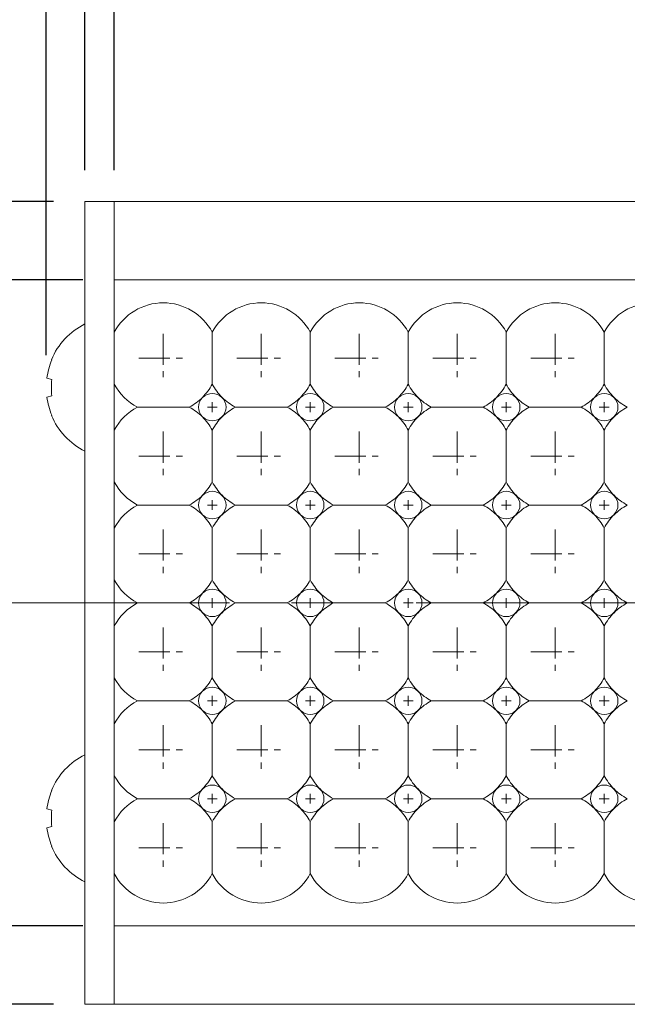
# Model space of a CAD drawing. Header units: millimetres. Extents: x -201 to 202, y 143 to 428.
# Tile 5 of 24: x -63 to -48, y 275 to 300. Entities that reach past the tile are written whole.
import ezdxf

# ---------------------------------------------------------------- set-up
doc = ezdxf.new("R2010")
doc.units = ezdxf.units.MM
doc.header["$LTSCALE"] = 0.25
doc.linetypes.add('CENTER', pattern=[50.8, 31.75, -6.35, 6.35, -6.35])
for name, color, linetype, lineweight in [('BASE', 7, 'Continuous', 20), ('CENTER', 1, 'CENTER', 9), ('DIMENSION', 6, 'Continuous', 9), ('LED LENS', 7, 'Continuous', 20), ('MXB8146', 7, 'Continuous', 20), ('SIDE PLATE', 7, 'Continuous', 20)]:
    doc.layers.add(name, color=color, linetype=linetype, lineweight=lineweight)
doc.styles.add('VS Standard', font='msgothic.ttc', dxfattribs={"height": 3})
doc.dimstyles.new('VS Standard x0.5', dxfattribs={"dimtxt": 3, "dimasz": 3, "dimexe": 0.5, "dimexo": 0.8, "dimgap": 0.5, "dimtad": 3, "dimlfac": 2, "dimrnd": 0.0001, "dimzin": 9, "dimdsep": 46, "dimtxsty": 'VS Standard', "dimcen": 0, "dimaunit": 1, "dimadec": 0, "dimazin": 2, "dimtfac": 1, "dimtmove": 0, "dimatfit": 3, "dimfxl": 1, "dimtolj": 1, "dimtzin": 0, "dimarcsym": 0})

# ---------------------------------------------------------------- blocks, each defined once
blk = doc.blocks.new('*D206')
at = {"layer": 'Defpoints', "color": 0}
for p in [(39.296, 305.354), (-60.704, 295.438), (39.296, 295.438)]:
    blk.add_point(p, dxfattribs=at)
at = {"layer": 'DIMENSION', "color": 0, "lineweight": -2}
for p, q in [((-60.704, 296.238), (-60.704, 305.854)), ((39.296, 296.238), (39.296, 305.854)), ((-57.704, 305.354), (36.296, 305.354))]:
    blk.add_line(p, q, dxfattribs=at)
at = {"layer": 'DIMENSION', "color": 0}
for points in [[(-57.704, 305.854), (-57.704, 304.854), (-60.704, 305.354)], [(36.296, 304.854), (36.296, 305.854), (39.296, 305.354)]]:
    blk.add_solid(points, dxfattribs=at)
at = {"layer": 'DIMENSION', "color": 0, "insert": (-10.704, 307.355), "char_height": 3, "attachment_point": 5, "style": 'VS Standard'}
blk.add_mtext('\\A1;200', dxfattribs=at)
blk = doc.blocks.new('*D207')
at = {"layer": 'Defpoints', "color": 0}
for p in [(40.046, 312.999), (-61.454, 295.438), (40.046, 295.438)]:
    blk.add_point(p, dxfattribs=at)
at = {"layer": 'DIMENSION', "color": 0, "lineweight": -2}
for p, q in [((-61.454, 296.238), (-61.454, 313.499)), ((40.046, 296.238), (40.046, 313.499)), ((-58.454, 312.999), (37.046, 312.999))]:
    blk.add_line(p, q, dxfattribs=at)
at = {"layer": 'DIMENSION', "color": 0}
for points in [[(-58.454, 313.499), (-58.454, 312.499), (-61.454, 312.999)], [(37.046, 312.499), (37.046, 313.499), (40.046, 312.999)]]:
    blk.add_solid(points, dxfattribs=at)
at = {"layer": 'DIMENSION', "color": 0, "insert": (-10.704, 314.999), "char_height": 3, "attachment_point": 5, "style": 'VS Standard'}
blk.add_mtext('\\A1;203', dxfattribs=at)
blk = doc.blocks.new('*D208')
at = {"layer": 'Defpoints', "color": 0}
for p in [(41.06, 321.298), (-62.44, 290.711), (41.06, 290.711)]:
    blk.add_point(p, dxfattribs=at)
at = {"layer": 'DIMENSION', "color": 0, "lineweight": -2}
for p, q in [((-62.44, 291.511), (-62.44, 321.798)), ((41.06, 291.511), (41.06, 321.798)), ((-59.44, 321.298), (38.06, 321.298))]:
    blk.add_line(p, q, dxfattribs=at)
at = {"layer": 'DIMENSION', "color": 0}
for points in [[(-59.44, 321.798), (-59.44, 320.798), (-62.44, 321.298)], [(38.06, 320.798), (38.06, 321.798), (41.06, 321.298)]]:
    blk.add_solid(points, dxfattribs=at)
at = {"layer": 'DIMENSION', "color": 0, "insert": (-10.69, 323.299), "char_height": 3, "attachment_point": 5, "style": 'VS Standard'}
blk.add_mtext('\\A1;207', dxfattribs=at)
blk = doc.blocks.new('*D211')
at = {"layer": 'Defpoints', "color": 0}
for p in [(-60.704, 293.438), (-75.462, 276.938), (-60.704, 276.938)]:
    blk.add_point(p, dxfattribs=at)
at = {"layer": 'DIMENSION', "color": 0, "lineweight": -2}
for p, q in [((-61.504, 293.438), (-75.962, 293.438)), ((-75.462, 290.438), (-75.462, 279.938)), ((-61.504, 276.938), (-75.962, 276.938))]:
    blk.add_line(p, q, dxfattribs=at)
at = {"layer": 'DIMENSION', "color": 0}
for points in [[(-74.962, 290.438), (-75.962, 290.438), (-75.462, 293.438)], [(-75.962, 279.938), (-74.962, 279.938), (-75.462, 276.938)]]:
    blk.add_solid(points, dxfattribs=at)
at = {"layer": 'DIMENSION', "color": 0, "insert": (-77.463, 285.188), "char_height": 3, "attachment_point": 5, "rotation": 90, "style": 'VS Standard'}
blk.add_mtext('\\A1;33', dxfattribs=at)
blk = doc.blocks.new('*D212')
at = {"layer": 'Defpoints', "color": 0}
for p in [(-61.454, 295.438), (-83.904, 274.938), (-61.454, 274.938)]:
    blk.add_point(p, dxfattribs=at)
at = {"layer": 'DIMENSION', "color": 0, "lineweight": -2}
for p, q in [((-62.254, 295.438), (-84.404, 295.438)), ((-83.904, 292.438), (-83.904, 277.938)), ((-62.254, 274.938), (-84.404, 274.938))]:
    blk.add_line(p, q, dxfattribs=at)
at = {"layer": 'DIMENSION', "color": 0}
for points in [[(-83.404, 292.438), (-84.404, 292.438), (-83.904, 295.438)], [(-84.404, 277.938), (-83.404, 277.938), (-83.904, 274.938)]]:
    blk.add_solid(points, dxfattribs=at)
at = {"layer": 'DIMENSION', "color": 0, "insert": (-85.905, 285.188), "char_height": 3, "attachment_point": 5, "rotation": 90, "style": 'VS Standard'}
blk.add_mtext('\\A1;41', dxfattribs=at)

msp = doc.modelspace()

# ---------------------------------------------------------------- linework, layer by layer
at = {"layer": 'BASE'}
for p, q in [((-60.7039, 295.4377), (-60.7039, 274.9377)), ((-60.7039, 295.4377), (39.2961, 295.4377)), ((39.2961, 293.4377), (-60.7039, 293.4377)), ((-60.7039, 276.9377), (39.2961, 276.9377)), ((39.2961, 274.9377), (-60.7039, 274.9377))]:
    msp.add_line(p, q, dxfattribs=at)
at = {"layer": 'CENTER', "ltscale": 0.1}
for p, q in [((-59.4539, 292.0627), (-59.4539, 290.8127)), ((-56.9539, 292.0627), (-56.9539, 290.8127)), ((-54.4539, 292.0627), (-54.4539, 290.8127)), ((-51.9539, 292.0627), (-51.9539, 290.8127)), ((-49.4539, 292.0627), (-49.4539, 290.8127)), ((-60.0789, 291.4377), (-58.8289, 291.4377)), ((-57.5789, 291.4377), (-56.3289, 291.4377)), ((-55.0789, 291.4377), (-53.8289, 291.4377)), ((-52.5789, 291.4377), (-51.3289, 291.4377)), ((-50.0789, 291.4377), (-48.8289, 291.4377)), ((-59.4539, 289.5627), (-59.4539, 288.3127)), ((-56.9539, 289.5627), (-56.9539, 288.3127)), ((-54.4539, 289.5627), (-54.4539, 288.3127)), ((-51.9539, 289.5627), (-51.9539, 288.3127)), ((-49.4539, 289.5627), (-49.4539, 288.3127)), ((-60.0789, 288.9377), (-58.8289, 288.9377)), ((-57.5789, 288.9377), (-56.3289, 288.9377)), ((-55.0789, 288.9377), (-53.8289, 288.9377)), ((-52.5789, 288.9377), (-51.3289, 288.9377)), ((-50.0789, 288.9377), (-48.8289, 288.9377)), ((-59.4539, 287.0627), (-59.4539, 285.8127)), ((-56.9539, 287.0627), (-56.9539, 285.8127)), ((-54.4539, 287.0627), (-54.4539, 285.8127)), ((-51.9539, 287.0627), (-51.9539, 285.8127)), ((-49.4539, 287.0627), (-49.4539, 285.8127)), ((-60.0789, 286.4377), (-58.8289, 286.4377)), ((-57.5789, 286.4377), (-56.3289, 286.4377)), ((-55.0789, 286.4377), (-53.8289, 286.4377)), ((-52.5789, 286.4377), (-51.3289, 286.4377)), ((-50.0789, 286.4377), (-48.8289, 286.4377)), ((-59.4539, 284.5627), (-59.4539, 283.3127)), ((-56.9539, 284.5627), (-56.9539, 283.3127)), ((-54.4539, 284.5627), (-54.4539, 283.3127)), ((-51.9539, 284.5627), (-51.9539, 283.3127)), ((-49.4539, 284.5627), (-49.4539, 283.3127)), ((-60.0789, 283.9377), (-58.8289, 283.9377)), ((-57.5789, 283.9377), (-56.3289, 283.9377)), ((-55.0789, 283.9377), (-53.8289, 283.9377)), ((-52.5789, 283.9377), (-51.3289, 283.9377)), ((-50.0789, 283.9377), (-48.8289, 283.9377)), ((-59.4539, 282.0627), (-59.4539, 280.8127)), ((-56.9539, 282.0627), (-56.9539, 280.8127)), ((-54.4539, 282.0627), (-54.4539, 280.8127)), ((-51.9539, 282.0627), (-51.9539, 280.8127)), ((-49.4539, 282.0627), (-49.4539, 280.8127)), ((-60.0789, 281.4377), (-58.8289, 281.4377)), ((-57.5789, 281.4377), (-56.3289, 281.4377)), ((-55.0789, 281.4377), (-53.8289, 281.4377)), ((-52.5789, 281.4377), (-51.3289, 281.4377)), ((-50.0789, 281.4377), (-48.8289, 281.4377)), ((-59.4539, 279.5627), (-59.4539, 278.3127)), ((-56.9539, 279.5627), (-56.9539, 278.3127)), ((-54.4539, 279.5627), (-54.4539, 278.3127)), ((-51.9539, 279.5627), (-51.9539, 278.3127)), ((-49.4539, 279.5627), (-49.4539, 278.3127)), ((-60.0789, 278.9377), (-58.8289, 278.9377)), ((-57.5789, 278.9377), (-56.3289, 278.9377)), ((-55.0789, 278.9377), (-53.8289, 278.9377)), ((-52.5789, 278.9377), (-51.3289, 278.9377)), ((-50.0789, 278.9377), (-48.8289, 278.9377))]:
    msp.add_line(p, q, dxfattribs=at)
at = {"layer": 'CENTER'}
for p, q in [((-58.3289, 290.1877), (-58.0789, 290.1877)), ((-58.2039, 290.3127), (-58.2039, 290.0627)), ((-55.8289, 290.1877), (-55.5789, 290.1877)), ((-55.7039, 290.3127), (-55.7039, 290.0627)), ((-53.3289, 290.1877), (-53.0789, 290.1877)), ((-53.2039, 290.3127), (-53.2039, 290.0627)), ((-50.8289, 290.1877), (-50.5789, 290.1877)), ((-50.7039, 290.3127), (-50.7039, 290.0627)), ((-48.3289, 290.1877), (-48.0789, 290.1877)), ((-48.2039, 290.3127), (-48.2039, 290.0627)), ((-58.3289, 287.6877), (-58.0789, 287.6877)), ((-58.2039, 287.8127), (-58.2039, 287.5627)), ((-55.8289, 287.6877), (-55.5789, 287.6877)), ((-55.7039, 287.8127), (-55.7039, 287.5627)), ((-53.3289, 287.6877), (-53.0789, 287.6877)), ((-53.2039, 287.8127), (-53.2039, 287.5627)), ((-50.8289, 287.6877), (-50.5789, 287.6877)), ((-50.7039, 287.8127), (-50.7039, 287.5627)), ((-48.3289, 287.6877), (-48.0789, 287.6877)), ((-48.2039, 287.8127), (-48.2039, 287.5627)), ((-65.7039, 285.1877), (44.2961, 285.1877)), ((-58.3289, 285.1877), (-58.0789, 285.1877)), ((-58.2039, 285.3127), (-58.2039, 285.0627)), ((-55.8289, 285.1877), (-55.5789, 285.1877)), ((-55.7039, 285.3127), (-55.7039, 285.0627)), ((-53.3289, 285.1877), (-53.0789, 285.1877)), ((-53.2039, 285.3127), (-53.2039, 285.0627)), ((-50.8289, 285.1877), (-50.5789, 285.1877)), ((-50.7039, 285.3127), (-50.7039, 285.0627)), ((-48.3289, 285.1877), (-48.0789, 285.1877)), ((-48.2039, 285.3127), (-48.2039, 285.0627)), ((-58.3289, 282.6877), (-58.0789, 282.6877)), ((-58.2039, 282.8127), (-58.2039, 282.5627)), ((-55.8289, 282.6877), (-55.5789, 282.6877)), ((-55.7039, 282.8127), (-55.7039, 282.5627)), ((-53.3289, 282.6877), (-53.0789, 282.6877)), ((-53.2039, 282.8127), (-53.2039, 282.5627)), ((-50.8289, 282.6877), (-50.5789, 282.6877)), ((-50.7039, 282.8127), (-50.7039, 282.5627)), ((-48.3289, 282.6877), (-48.0789, 282.6877)), ((-48.2039, 282.8127), (-48.2039, 282.5627)), ((-58.3289, 280.1877), (-58.0789, 280.1877)), ((-58.2039, 280.3127), (-58.2039, 280.0627)), ((-55.8289, 280.1877), (-55.5789, 280.1877)), ((-55.7039, 280.3127), (-55.7039, 280.0627)), ((-53.3289, 280.1877), (-53.0789, 280.1877)), ((-53.2039, 280.3127), (-53.2039, 280.0627)), ((-50.8289, 280.1877), (-50.5789, 280.1877)), ((-50.7039, 280.3127), (-50.7039, 280.0627)), ((-48.3289, 280.1877), (-48.0789, 280.1877)), ((-48.2039, 280.3127), (-48.2039, 280.0627))]:
    msp.add_line(p, q, dxfattribs=at)
at = {"layer": 'LED LENS'}
for p, q in [((-60.7039, 293.4377), (-60.7039, 276.9377)), ((-58.2039, 292.0992), (-58.2039, 291.4377)), ((-55.7039, 292.0992), (-55.7039, 291.4377)), ((-53.2039, 292.0992), (-53.2039, 291.4377)), ((-50.7039, 292.0992), (-50.7039, 291.4377)), ((-48.2039, 292.0992), (-48.2039, 291.4377)), ((-58.2039, 291.4377), (-58.2039, 290.7763)), ((-55.7039, 291.4377), (-55.7039, 290.7763)), ((-53.2039, 291.4377), (-53.2039, 290.7763)), ((-50.7039, 291.4377), (-50.7039, 290.7763)), ((-48.2039, 291.4377), (-48.2039, 290.7763)), ((-60.1154, 290.1877), (-58.7925, 290.1877)), ((-57.6154, 290.1877), (-56.2925, 290.1877)), ((-55.1154, 290.1877), (-53.7925, 290.1877)), ((-52.6154, 290.1877), (-51.2925, 290.1877)), ((-50.1154, 290.1877), (-48.7925, 290.1877)), ((-58.2039, 289.5992), (-58.2039, 288.9377)), ((-55.7039, 289.5992), (-55.7039, 288.9377)), ((-53.2039, 289.5992), (-53.2039, 288.9377)), ((-50.7039, 289.5992), (-50.7039, 288.9377)), ((-48.2039, 289.5992), (-48.2039, 288.9377)), ((-58.2039, 288.9377), (-58.2039, 288.2763)), ((-55.7039, 288.9377), (-55.7039, 288.2763)), ((-53.2039, 288.9377), (-53.2039, 288.2763)), ((-50.7039, 288.9377), (-50.7039, 288.2763)), ((-48.2039, 288.9377), (-48.2039, 288.2763)), ((-60.1154, 287.6877), (-58.7925, 287.6877)), ((-57.6154, 287.6877), (-56.2925, 287.6877)), ((-55.1154, 287.6877), (-53.7925, 287.6877)), ((-52.6154, 287.6877), (-51.2925, 287.6877)), ((-50.1154, 287.6877), (-48.7925, 287.6877)), ((-58.2039, 287.0992), (-58.2039, 286.4377)), ((-55.7039, 287.0992), (-55.7039, 286.4377)), ((-53.2039, 287.0992), (-53.2039, 286.4377)), ((-50.7039, 287.0992), (-50.7039, 286.4377)), ((-48.2039, 287.0992), (-48.2039, 286.4377)), ((-58.2039, 286.4377), (-58.2039, 285.7763)), ((-55.7039, 286.4377), (-55.7039, 285.7763)), ((-53.2039, 286.4377), (-53.2039, 285.7763)), ((-50.7039, 286.4377), (-50.7039, 285.7763)), ((-48.2039, 286.4377), (-48.2039, 285.7763)), ((-60.1154, 285.1877), (-58.7925, 285.1877)), ((-57.6154, 285.1877), (-56.2925, 285.1877)), ((-55.1154, 285.1877), (-53.7925, 285.1877)), ((-52.6154, 285.1877), (-51.2925, 285.1877)), ((-50.1154, 285.1877), (-48.7925, 285.1877)), ((-58.2039, 284.5992), (-58.2039, 283.9377)), ((-55.7039, 284.5992), (-55.7039, 283.9377)), ((-53.2039, 284.5992), (-53.2039, 283.9377)), ((-50.7039, 284.5992), (-50.7039, 283.9377)), ((-48.2039, 284.5992), (-48.2039, 283.9377)), ((-58.2039, 283.9377), (-58.2039, 283.2763)), ((-55.7039, 283.9377), (-55.7039, 283.2763)), ((-53.2039, 283.9377), (-53.2039, 283.2763)), ((-50.7039, 283.9377), (-50.7039, 283.2763)), ((-48.2039, 283.9377), (-48.2039, 283.2763)), ((-60.1154, 282.6877), (-58.7925, 282.6877)), ((-57.6154, 282.6877), (-56.2925, 282.6877)), ((-55.1154, 282.6877), (-53.7925, 282.6877)), ((-52.6154, 282.6877), (-51.2925, 282.6877)), ((-50.1154, 282.6877), (-48.7925, 282.6877)), ((-58.2039, 282.0992), (-58.2039, 281.4377)), ((-55.7039, 282.0992), (-55.7039, 281.4377)), ((-53.2039, 282.0992), (-53.2039, 281.4377)), ((-50.7039, 282.0992), (-50.7039, 281.4377)), ((-48.2039, 282.0992), (-48.2039, 281.4377)), ((-58.2039, 281.4377), (-58.2039, 280.7763)), ((-55.7039, 281.4377), (-55.7039, 280.7763)), ((-53.2039, 281.4377), (-53.2039, 280.7763)), ((-50.7039, 281.4377), (-50.7039, 280.7763)), ((-48.2039, 281.4377), (-48.2039, 280.7763)), ((-60.1154, 280.1877), (-58.7925, 280.1877)), ((-57.6154, 280.1877), (-56.2925, 280.1877)), ((-55.1154, 280.1877), (-53.7925, 280.1877)), ((-52.6154, 280.1877), (-51.2925, 280.1877)), ((-50.1154, 280.1877), (-48.7925, 280.1877)), ((-58.2039, 279.5992), (-58.2039, 278.9377)), ((-55.7039, 279.5992), (-55.7039, 278.9377)), ((-53.2039, 279.5992), (-53.2039, 278.9377)), ((-50.7039, 279.5992), (-50.7039, 278.9377)), ((-48.2039, 279.5992), (-48.2039, 278.9377)), ((-58.2039, 278.9377), (-58.2039, 278.2763)), ((-55.7039, 278.9377), (-55.7039, 278.2763)), ((-53.2039, 278.9377), (-53.2039, 278.2763)), ((-50.7039, 278.9377), (-50.7039, 278.2763)), ((-48.2039, 278.9377), (-48.2039, 278.2763))]:
    msp.add_line(p, q, dxfattribs=at)
for centre, radius, start, end in [((-59.4539, 291.4377), 1.4142, 27.88557, 152.11443), ((-56.9539, 291.4377), 1.4142, 27.88557, 152.11443), ((-54.4539, 291.4377), 1.4142, 27.88557, 152.11443), ((-51.9539, 291.4377), 1.4142, 27.88557, 152.11443), ((-49.4539, 291.4377), 1.4142, 27.88557, 152.11443), ((-46.9539, 291.4377), 1.4142, 27.88557, 152.11443), ((-59.4539, 291.4377), 1.4142, 207.88557, 242.11443), ((-59.4539, 291.4377), 1.4142, 315, 332.11443), ((-56.9539, 291.4377), 1.4142, 207.88557, 225), ((-56.9539, 291.4377), 1.4142, 315, 332.11443), ((-54.4539, 291.4377), 1.4142, 207.88557, 225), ((-54.4539, 291.4377), 1.4142, 315, 332.11443), ((-51.9539, 291.4377), 1.4142, 207.88557, 225), ((-51.9539, 291.4377), 1.4142, 315, 332.11443), ((-49.4539, 291.4377), 1.4142, 207.88557, 225), ((-49.4539, 291.4377), 1.4142, 315, 332.11443), ((-46.9539, 291.4377), 1.4142, 207.88557, 225), ((-59.4539, 291.4377), 1.4142, 297.88557, 315), ((-58.2039, 290.1877), 0.35, 135, 225), ((-58.2039, 290.1877), 0.35, 45, 135), ((-58.2039, 290.1877), 0.35, 0, 45), ((-56.9539, 291.4377), 1.4142, 225, 242.11443), ((-56.9539, 291.4377), 1.4142, 297.88557, 315), ((-55.7039, 290.1877), 0.35, 135, 225), ((-55.7039, 290.1877), 0.35, 45, 135), ((-55.7039, 290.1877), 0.35, 0, 45), ((-54.4539, 291.4377), 1.4142, 225, 242.11443), ((-54.4539, 291.4377), 1.4142, 297.88557, 315), ((-53.2039, 290.1877), 0.35, 135, 225), ((-53.2039, 290.1877), 0.35, 45, 135), ((-53.2039, 290.1877), 0.35, 0, 45), ((-51.9539, 291.4377), 1.4142, 225, 242.11443), ((-51.9539, 291.4377), 1.4142, 297.88557, 315), ((-50.7039, 290.1877), 0.35, 135, 225), ((-50.7039, 290.1877), 0.35, 45, 135), ((-50.7039, 290.1877), 0.35, 0, 45), ((-49.4539, 291.4377), 1.4142, 225, 242.11443), ((-49.4539, 291.4377), 1.4142, 297.88557, 315), ((-48.2039, 290.1877), 0.35, 135, 225), ((-48.2039, 290.1877), 0.35, 45, 135), ((-48.2039, 290.1877), 0.35, 0, 45), ((-46.9539, 291.4377), 1.4142, 225, 242.11443), ((-59.4539, 288.9377), 1.4142, 117.88557, 152.11443), ((-59.4539, 288.9377), 1.4142, 45, 62.11443), ((-58.2039, 290.1877), 0.35, 315, 0), ((-56.9539, 288.9377), 1.4142, 117.88557, 135), ((-56.9539, 288.9377), 1.4142, 45, 62.11443), ((-55.7039, 290.1877), 0.35, 315, 0), ((-54.4539, 288.9377), 1.4142, 117.88557, 135), ((-54.4539, 288.9377), 1.4142, 45, 62.11443), ((-53.2039, 290.1877), 0.35, 315, 0), ((-51.9539, 288.9377), 1.4142, 117.88557, 135), ((-51.9539, 288.9377), 1.4142, 45, 62.11443), ((-50.7039, 290.1877), 0.35, 315, 0), ((-49.4539, 288.9377), 1.4142, 117.88557, 135), ((-49.4539, 288.9377), 1.4142, 45, 62.11443), ((-48.2039, 290.1877), 0.35, 315, 0), ((-46.9539, 288.9377), 1.4142, 117.88557, 135), ((-59.4539, 288.9377), 1.4142, 27.88557, 45), ((-58.2039, 290.1877), 0.35, 225, 315), ((-56.9539, 288.9377), 1.4142, 135, 152.11443), ((-56.9539, 288.9377), 1.4142, 27.88557, 45), ((-55.7039, 290.1877), 0.35, 225, 315), ((-54.4539, 288.9377), 1.4142, 135, 152.11443), ((-54.4539, 288.9377), 1.4142, 27.88557, 45), ((-53.2039, 290.1877), 0.35, 225, 315), ((-51.9539, 288.9377), 1.4142, 135, 152.11443), ((-51.9539, 288.9377), 1.4142, 27.88557, 45), ((-50.7039, 290.1877), 0.35, 225, 315), ((-49.4539, 288.9377), 1.4142, 135, 152.11443), ((-49.4539, 288.9377), 1.4142, 27.88557, 45), ((-48.2039, 290.1877), 0.35, 225, 315), ((-46.9539, 288.9377), 1.4142, 135, 152.11443), ((-59.4539, 288.9377), 1.4142, 207.88557, 242.11443), ((-59.4539, 288.9377), 1.4142, 315, 332.11443), ((-56.9539, 288.9377), 1.4142, 207.88557, 225), ((-56.9539, 288.9377), 1.4142, 315, 332.11443), ((-54.4539, 288.9377), 1.4142, 207.88557, 225), ((-54.4539, 288.9377), 1.4142, 315, 332.11443), ((-51.9539, 288.9377), 1.4142, 207.88557, 225), ((-51.9539, 288.9377), 1.4142, 315, 332.11443), ((-49.4539, 288.9377), 1.4142, 207.88557, 225), ((-49.4539, 288.9377), 1.4142, 315, 332.11443), ((-46.9539, 288.9377), 1.4142, 207.88557, 225), ((-59.4539, 288.9377), 1.4142, 297.88557, 315), ((-58.2039, 287.6877), 0.35, 135, 225), ((-58.2039, 287.6877), 0.35, 45, 135), ((-58.2039, 287.6877), 0.35, 0, 45), ((-56.9539, 288.9377), 1.4142, 225, 242.11443), ((-56.9539, 288.9377), 1.4142, 297.88557, 315), ((-55.7039, 287.6877), 0.35, 135, 225), ((-55.7039, 287.6877), 0.35, 45, 135), ((-55.7039, 287.6877), 0.35, 0, 45), ((-54.4539, 288.9377), 1.4142, 225, 242.11443), ((-54.4539, 288.9377), 1.4142, 297.88557, 315), ((-53.2039, 287.6877), 0.35, 135, 225), ((-53.2039, 287.6877), 0.35, 45, 135), ((-53.2039, 287.6877), 0.35, 0, 45), ((-51.9539, 288.9377), 1.4142, 225, 242.11443), ((-51.9539, 288.9377), 1.4142, 297.88557, 315), ((-50.7039, 287.6877), 0.35, 135, 225), ((-50.7039, 287.6877), 0.35, 45, 135), ((-50.7039, 287.6877), 0.35, 0, 45), ((-49.4539, 288.9377), 1.4142, 225, 242.11443), ((-49.4539, 288.9377), 1.4142, 297.88557, 315), ((-48.2039, 287.6877), 0.35, 135, 225), ((-48.2039, 287.6877), 0.35, 45, 135), ((-48.2039, 287.6877), 0.35, 0, 45), ((-46.9539, 288.9377), 1.4142, 225, 242.11443), ((-59.4539, 286.4377), 1.4142, 117.88557, 152.11443), ((-59.4539, 286.4377), 1.4142, 45, 62.11443), ((-58.2039, 287.6877), 0.35, 315, 0), ((-56.9539, 286.4377), 1.4142, 117.88557, 135), ((-56.9539, 286.4377), 1.4142, 45, 62.11443), ((-55.7039, 287.6877), 0.35, 315, 0), ((-54.4539, 286.4377), 1.4142, 117.88557, 135), ((-54.4539, 286.4377), 1.4142, 45, 62.11443), ((-53.2039, 287.6877), 0.35, 315, 0), ((-51.9539, 286.4377), 1.4142, 117.88557, 135), ((-51.9539, 286.4377), 1.4142, 45, 62.11443), ((-50.7039, 287.6877), 0.35, 315, 0), ((-49.4539, 286.4377), 1.4142, 117.88557, 135), ((-49.4539, 286.4377), 1.4142, 45, 62.11443), ((-48.2039, 287.6877), 0.35, 315, 0), ((-46.9539, 286.4377), 1.4142, 117.88557, 135), ((-59.4539, 286.4377), 1.4142, 27.88557, 45), ((-58.2039, 287.6877), 0.35, 225, 315), ((-56.9539, 286.4377), 1.4142, 135, 152.11443), ((-56.9539, 286.4377), 1.4142, 27.88557, 45), ((-55.7039, 287.6877), 0.35, 225, 315), ((-54.4539, 286.4377), 1.4142, 135, 152.11443), ((-54.4539, 286.4377), 1.4142, 27.88557, 45), ((-53.2039, 287.6877), 0.35, 225, 315), ((-51.9539, 286.4377), 1.4142, 135, 152.11443), ((-51.9539, 286.4377), 1.4142, 27.88557, 45), ((-50.7039, 287.6877), 0.35, 225, 315), ((-49.4539, 286.4377), 1.4142, 135, 152.11443), ((-49.4539, 286.4377), 1.4142, 27.88557, 45), ((-48.2039, 287.6877), 0.35, 225, 315), ((-46.9539, 286.4377), 1.4142, 135, 152.11443), ((-59.4539, 286.4377), 1.4142, 207.88557, 242.11443), ((-59.4539, 286.4377), 1.4142, 315, 332.11443), ((-56.9539, 286.4377), 1.4142, 207.88557, 225), ((-56.9539, 286.4377), 1.4142, 315, 332.11443), ((-54.4539, 286.4377), 1.4142, 207.88557, 225), ((-54.4539, 286.4377), 1.4142, 315, 332.11443), ((-51.9539, 286.4377), 1.4142, 207.88557, 225), ((-51.9539, 286.4377), 1.4142, 315, 332.11443), ((-49.4539, 286.4377), 1.4142, 207.88557, 225), ((-49.4539, 286.4377), 1.4142, 315, 332.11443), ((-46.9539, 286.4377), 1.4142, 207.88557, 225), ((-59.4539, 286.4377), 1.4142, 297.88557, 315), ((-58.2039, 285.1877), 0.35, 135, 225), ((-58.2039, 285.1877), 0.35, 45, 135), ((-58.2039, 285.1877), 0.35, 0, 45), ((-56.9539, 286.4377), 1.4142, 225, 242.11443), ((-56.9539, 286.4377), 1.4142, 297.88557, 315), ((-55.7039, 285.1877), 0.35, 135, 225), ((-55.7039, 285.1877), 0.35, 45, 135), ((-55.7039, 285.1877), 0.35, 0, 45), ((-54.4539, 286.4377), 1.4142, 225, 242.11443), ((-54.4539, 286.4377), 1.4142, 297.88557, 315), ((-53.2039, 285.1877), 0.35, 135, 225), ((-53.2039, 285.1877), 0.35, 45, 135), ((-53.2039, 285.1877), 0.35, 0, 45), ((-51.9539, 286.4377), 1.4142, 225, 242.11443), ((-51.9539, 286.4377), 1.4142, 297.88557, 315), ((-50.7039, 285.1877), 0.35, 135, 225), ((-50.7039, 285.1877), 0.35, 45, 135), ((-50.7039, 285.1877), 0.35, 0, 45), ((-49.4539, 286.4377), 1.4142, 225, 242.11443), ((-49.4539, 286.4377), 1.4142, 297.88557, 315), ((-48.2039, 285.1877), 0.35, 135, 225), ((-48.2039, 285.1877), 0.35, 45, 135), ((-48.2039, 285.1877), 0.35, 0, 45), ((-46.9539, 286.4377), 1.4142, 225, 242.11443), ((-59.4539, 283.9377), 1.4142, 117.88557, 152.11443), ((-59.4539, 283.9377), 1.4142, 45, 62.11443), ((-58.2039, 285.1877), 0.35, 315, 0), ((-56.9539, 283.9377), 1.4142, 117.88557, 135), ((-56.9539, 283.9377), 1.4142, 45, 62.11443), ((-55.7039, 285.1877), 0.35, 315, 0), ((-54.4539, 283.9377), 1.4142, 117.88557, 135), ((-54.4539, 283.9377), 1.4142, 45, 62.11443), ((-53.2039, 285.1877), 0.35, 315, 0), ((-51.9539, 283.9377), 1.4142, 117.88557, 135), ((-51.9539, 283.9377), 1.4142, 45, 62.11443), ((-50.7039, 285.1877), 0.35, 315, 0), ((-49.4539, 283.9377), 1.4142, 117.88557, 135), ((-49.4539, 283.9377), 1.4142, 45, 62.11443), ((-48.2039, 285.1877), 0.35, 315, 0), ((-46.9539, 283.9377), 1.4142, 117.88557, 135), ((-59.4539, 283.9377), 1.4142, 27.88557, 45), ((-58.2039, 285.1877), 0.35, 225, 315), ((-56.9539, 283.9377), 1.4142, 135, 152.11443), ((-56.9539, 283.9377), 1.4142, 27.88557, 45), ((-55.7039, 285.1877), 0.35, 225, 315), ((-54.4539, 283.9377), 1.4142, 135, 152.11443), ((-54.4539, 283.9377), 1.4142, 27.88557, 45), ((-53.2039, 285.1877), 0.35, 225, 315), ((-51.9539, 283.9377), 1.4142, 135, 152.11443), ((-51.9539, 283.9377), 1.4142, 27.88557, 45), ((-50.7039, 285.1877), 0.35, 225, 315), ((-49.4539, 283.9377), 1.4142, 135, 152.11443), ((-49.4539, 283.9377), 1.4142, 27.88557, 45), ((-48.2039, 285.1877), 0.35, 225, 315), ((-46.9539, 283.9377), 1.4142, 135, 152.11443), ((-59.4539, 283.9377), 1.4142, 207.88557, 242.11443), ((-59.4539, 283.9377), 1.4142, 315, 332.11443), ((-56.9539, 283.9377), 1.4142, 207.88557, 225), ((-56.9539, 283.9377), 1.4142, 315, 332.11443), ((-54.4539, 283.9377), 1.4142, 207.88557, 225), ((-54.4539, 283.9377), 1.4142, 315, 332.11443), ((-51.9539, 283.9377), 1.4142, 207.88557, 225), ((-51.9539, 283.9377), 1.4142, 315, 332.11443), ((-49.4539, 283.9377), 1.4142, 207.88557, 225), ((-49.4539, 283.9377), 1.4142, 315, 332.11443), ((-46.9539, 283.9377), 1.4142, 207.88557, 225), ((-59.4539, 283.9377), 1.4142, 297.88557, 315), ((-58.2039, 282.6877), 0.35, 135, 225), ((-58.2039, 282.6877), 0.35, 45, 135), ((-58.2039, 282.6877), 0.35, 0, 45), ((-56.9539, 283.9377), 1.4142, 225, 242.11443), ((-56.9539, 283.9377), 1.4142, 297.88557, 315), ((-55.7039, 282.6877), 0.35, 135, 225), ((-55.7039, 282.6877), 0.35, 45, 135), ((-55.7039, 282.6877), 0.35, 0, 45), ((-54.4539, 283.9377), 1.4142, 225, 242.11443), ((-54.4539, 283.9377), 1.4142, 297.88557, 315), ((-53.2039, 282.6877), 0.35, 135, 225), ((-53.2039, 282.6877), 0.35, 45, 135), ((-53.2039, 282.6877), 0.35, 0, 45), ((-51.9539, 283.9377), 1.4142, 225, 242.11443), ((-51.9539, 283.9377), 1.4142, 297.88557, 315), ((-50.7039, 282.6877), 0.35, 135, 225), ((-50.7039, 282.6877), 0.35, 45, 135), ((-50.7039, 282.6877), 0.35, 0, 45), ((-49.4539, 283.9377), 1.4142, 225, 242.11443), ((-49.4539, 283.9377), 1.4142, 297.88557, 315), ((-48.2039, 282.6877), 0.35, 135, 225), ((-48.2039, 282.6877), 0.35, 45, 135), ((-48.2039, 282.6877), 0.35, 0, 45), ((-46.9539, 283.9377), 1.4142, 225, 242.11443), ((-59.4539, 281.4377), 1.4142, 117.88557, 152.11443), ((-59.4539, 281.4377), 1.4142, 45, 62.11443), ((-58.2039, 282.6877), 0.35, 315, 0), ((-56.9539, 281.4377), 1.4142, 117.88557, 135), ((-56.9539, 281.4377), 1.4142, 45, 62.11443), ((-55.7039, 282.6877), 0.35, 315, 0), ((-54.4539, 281.4377), 1.4142, 117.88557, 135), ((-54.4539, 281.4377), 1.4142, 45, 62.11443), ((-53.2039, 282.6877), 0.35, 315, 0), ((-51.9539, 281.4377), 1.4142, 117.88557, 135), ((-51.9539, 281.4377), 1.4142, 45, 62.11443), ((-50.7039, 282.6877), 0.35, 315, 0), ((-49.4539, 281.4377), 1.4142, 117.88557, 135), ((-49.4539, 281.4377), 1.4142, 45, 62.11443), ((-48.2039, 282.6877), 0.35, 315, 0), ((-46.9539, 281.4377), 1.4142, 117.88557, 135), ((-59.4539, 281.4377), 1.4142, 27.88557, 45), ((-58.2039, 282.6877), 0.35, 225, 315), ((-56.9539, 281.4377), 1.4142, 135, 152.11443), ((-56.9539, 281.4377), 1.4142, 27.88557, 45), ((-55.7039, 282.6877), 0.35, 225, 315), ((-54.4539, 281.4377), 1.4142, 135, 152.11443), ((-54.4539, 281.4377), 1.4142, 27.88557, 45), ((-53.2039, 282.6877), 0.35, 225, 315), ((-51.9539, 281.4377), 1.4142, 135, 152.11443), ((-51.9539, 281.4377), 1.4142, 27.88557, 45), ((-50.7039, 282.6877), 0.35, 225, 315), ((-49.4539, 281.4377), 1.4142, 135, 152.11443), ((-49.4539, 281.4377), 1.4142, 27.88557, 45), ((-48.2039, 282.6877), 0.35, 225, 315), ((-46.9539, 281.4377), 1.4142, 135, 152.11443), ((-59.4539, 281.4377), 1.4142, 207.88557, 242.11443), ((-59.4539, 281.4377), 1.4142, 315, 332.11443), ((-56.9539, 281.4377), 1.4142, 207.88557, 225), ((-56.9539, 281.4377), 1.4142, 315, 332.11443), ((-54.4539, 281.4377), 1.4142, 207.88557, 225), ((-54.4539, 281.4377), 1.4142, 315, 332.11443), ((-51.9539, 281.4377), 1.4142, 207.88557, 225), ((-51.9539, 281.4377), 1.4142, 315, 332.11443), ((-49.4539, 281.4377), 1.4142, 207.88557, 225), ((-49.4539, 281.4377), 1.4142, 315, 332.11443), ((-46.9539, 281.4377), 1.4142, 207.88557, 225), ((-59.4539, 281.4377), 1.4142, 297.88557, 315), ((-58.2039, 280.1877), 0.35, 135, 225), ((-58.2039, 280.1877), 0.35, 45, 135), ((-58.2039, 280.1877), 0.35, 0, 45), ((-56.9539, 281.4377), 1.4142, 225, 242.11443), ((-56.9539, 281.4377), 1.4142, 297.88557, 315), ((-55.7039, 280.1877), 0.35, 135, 225), ((-55.7039, 280.1877), 0.35, 45, 135), ((-55.7039, 280.1877), 0.35, 0, 45), ((-54.4539, 281.4377), 1.4142, 225, 242.11443), ((-54.4539, 281.4377), 1.4142, 297.88557, 315), ((-53.2039, 280.1877), 0.35, 135, 225), ((-53.2039, 280.1877), 0.35, 45, 135), ((-53.2039, 280.1877), 0.35, 0, 45), ((-51.9539, 281.4377), 1.4142, 225, 242.11443), ((-51.9539, 281.4377), 1.4142, 297.88557, 315), ((-50.7039, 280.1877), 0.35, 135, 225), ((-50.7039, 280.1877), 0.35, 45, 135), ((-50.7039, 280.1877), 0.35, 0, 45), ((-49.4539, 281.4377), 1.4142, 225, 242.11443), ((-49.4539, 281.4377), 1.4142, 297.88557, 315), ((-48.2039, 280.1877), 0.35, 135, 225), ((-48.2039, 280.1877), 0.35, 45, 135), ((-48.2039, 280.1877), 0.35, 0, 45), ((-46.9539, 281.4377), 1.4142, 225, 242.11443), ((-59.4539, 278.9377), 1.4142, 117.88557, 152.11443), ((-59.4539, 278.9377), 1.4142, 45, 62.11443), ((-58.2039, 280.1877), 0.35, 315, 0), ((-56.9539, 278.9377), 1.4142, 117.88557, 135), ((-56.9539, 278.9377), 1.4142, 45, 62.11443), ((-55.7039, 280.1877), 0.35, 315, 0), ((-54.4539, 278.9377), 1.4142, 117.88557, 135), ((-54.4539, 278.9377), 1.4142, 45, 62.11443), ((-53.2039, 280.1877), 0.35, 315, 0), ((-51.9539, 278.9377), 1.4142, 117.88557, 135), ((-51.9539, 278.9377), 1.4142, 45, 62.11443), ((-50.7039, 280.1877), 0.35, 315, 0), ((-49.4539, 278.9377), 1.4142, 117.88557, 135), ((-49.4539, 278.9377), 1.4142, 45, 62.11443), ((-48.2039, 280.1877), 0.35, 315, 0), ((-46.9539, 278.9377), 1.4142, 117.88557, 135), ((-59.4539, 278.9377), 1.4142, 27.88557, 45), ((-58.2039, 280.1877), 0.35, 225, 315), ((-56.9539, 278.9377), 1.4142, 135, 152.11443), ((-56.9539, 278.9377), 1.4142, 27.88557, 45), ((-55.7039, 280.1877), 0.35, 225, 315), ((-54.4539, 278.9377), 1.4142, 135, 152.11443), ((-54.4539, 278.9377), 1.4142, 27.88557, 45), ((-53.2039, 280.1877), 0.35, 225, 315), ((-51.9539, 278.9377), 1.4142, 135, 152.11443), ((-51.9539, 278.9377), 1.4142, 27.88557, 45), ((-50.7039, 280.1877), 0.35, 225, 315), ((-49.4539, 278.9377), 1.4142, 135, 152.11443), ((-49.4539, 278.9377), 1.4142, 27.88557, 45), ((-48.2039, 280.1877), 0.35, 225, 315), ((-46.9539, 278.9377), 1.4142, 135, 152.11443), ((-59.4539, 278.9377), 1.4142, 207.88557, 332.11443), ((-56.9539, 278.9377), 1.4142, 207.88557, 332.11443), ((-54.4539, 278.9377), 1.4142, 207.88557, 332.11443), ((-51.9539, 278.9377), 1.4142, 207.88557, 332.11443), ((-49.4539, 278.9377), 1.4142, 207.88557, 332.11443), ((-46.9539, 278.9377), 1.4142, 207.88557, 332.11443)]:
    msp.add_arc(centre, radius, start, end, dxfattribs=at)
at = {"layer": 'MXB8146'}
for p, q in [((-61.4539, 292.3127), (-61.4539, 289.0627)), ((-62.2976, 291.3958), (-62.3092, 291.3989)), ((-62.2976, 290.8958), (-62.4216, 290.9291)), ((-62.4216, 290.4464), (-62.2976, 290.4796)), ((-62.3092, 289.9765), (-62.2976, 289.9796)), ((-61.4539, 278.0627), (-61.4539, 281.3127)), ((-62.3092, 280.3989), (-62.2976, 280.3958)), ((-62.4216, 279.9291), (-62.2976, 279.8958)), ((-62.2976, 279.4796), (-62.4216, 279.4464)), ((-62.2976, 278.9796), (-62.3092, 278.9765))]:
    msp.add_line(p, q, dxfattribs=at)
for centre, radius, start, end in [((-60.6336, 290.6877), 1.8203, 116.785, 157.00082), ((-60.5814, 290.6899), 1.8557, 157.63925, 172.59348), ((-60.4435, 290.6877), 1.8657, 173.59563, 186.40437), ((-60.5814, 290.6856), 1.8557, 187.40652, 202.36075), ((-60.6336, 290.6877), 1.8203, 202.99918, 243.215), ((-60.6336, 279.6877), 1.8203, 116.785, 157.00082), ((-60.5814, 279.6899), 1.8557, 157.63925, 172.59348), ((-60.4435, 279.6877), 1.8657, 173.59563, 186.40437), ((-60.5814, 279.6856), 1.8557, 187.40652, 202.36075), ((-60.6336, 279.6877), 1.8203, 202.99918, 243.215)]:
    msp.add_arc(centre, radius, start, end, dxfattribs=at)
at = {"layer": 'SIDE PLATE'}
msp.add_lwpolyline([(-60.7039, 295.4377), (-60.7039, 274.9377), (-61.4539, 274.9377), (-61.4539, 295.4377)], close=True, dxfattribs=at)

# ---------------------------------------------------------------- dimensions: what is measured, and where the dimension line sits
at = {"layer": 'DIMENSION'}
for base, p1, p2, picture, middle in [((41.0597, 321.2979), (-62.4403, 290.7113), (41.0597, 290.7113), '*D208', (-10.6903, 323.2985)), ((40.0461, 312.9989), (-61.4539, 295.4377), (40.0461, 295.4377), '*D207', (-10.7039, 314.9995)), ((39.2961, 305.354), (-60.7039, 295.4377), (39.2961, 295.4377), '*D206', (-10.7039, 307.3546))]:
    dim = msp.add_linear_dim(base=base, p1=p1, p2=p2, dimstyle='VS Standard x0.5', dxfattribs=at)
    dim.commit()
    dim.dimension.update_dxf_attribs({"geometry": picture, "text_midpoint": middle})
for base, p1, p2, picture, middle in [((-83.9043, 274.9377), (-61.4539, 295.4377), (-61.4539, 274.9377), '*D212', (-85.9049, 285.1877)), ((-75.4622, 276.9377), (-60.7039, 293.4377), (-60.7039, 276.9377), '*D211', (-77.4628, 285.1877))]:
    dim = msp.add_linear_dim(base=base, p1=p1, p2=p2, angle=90, dimstyle='VS Standard x0.5', dxfattribs=at)
    dim.commit()
    dim.dimension.update_dxf_attribs({"geometry": picture, "text_midpoint": middle})

doc.saveas('drawing.dxf')
